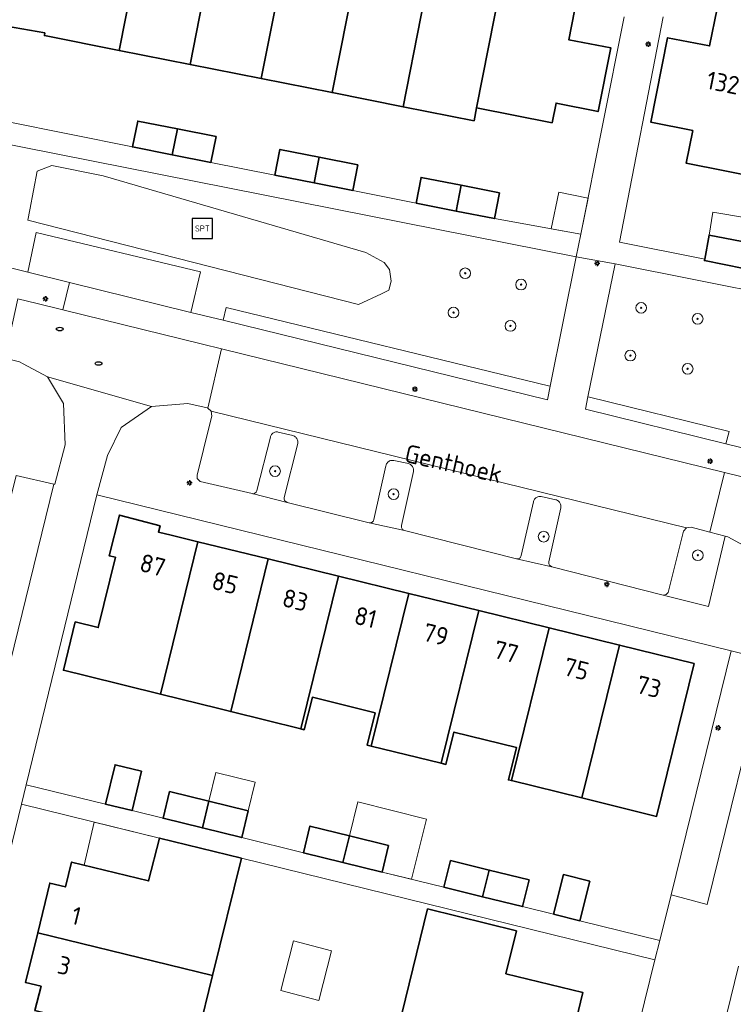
# Model space of a CAD drawing. Header units: metres. Extents: x 152610 to 160096, y 456114 to 462495.
# Tile 129 of 256: x 156663 to 156717, y 458926 to 459000. Entities that reach past the tile are written whole.
import ezdxf
from ezdxf.enums import TextEntityAlignment as Align

# ---------------------------------------------------------------- set-up
doc = ezdxf.new("R2010")
doc.units = ezdxf.units.M
doc.header["$LTSCALE"] = 0.5
doc.layers.get('0').update_dxf_attribs({"linetype": 'CONTINUOUS'})
for name, color, linetype, lineweight in [('B-PV-GR-BEPLANTING_CULTUUR_HEESTERS-GV', 251, 'CONTINUOUS', 18), ('B-PV-GR-BOOM-S', 251, 'CONTINUOUS', 25), ('B-PV-GR-HAAG-GV', 251, 'CONTINUOUS', 13), ('B-PV-IE-MEUBILAIR-S', 251, 'CONTINUOUS', 25), ('B-PV-IE-MEUBILAIR_WEGMEUBILAIR-S', 251, 'CONTINUOUS', 25), ('B-PV-OG-BEBOUWING-GV', 6, 'CONTINUOUS', 35), ('B-PV-OG-BEBOUWING-T18', 1, 'CONTINUOUS', 18), ('B-PV-OG-BEBOUWING_OVERBOUWING-GV', 251, 'CONTINUOUS', 18), ('B-PV-OG-BEBOUWING_SCHUUR-GV', 251, 'CONTINUOUS', 18), ('B-PV-OG-TERREIN_BEGROEID-GV', 251, 'CONTINUOUS', 18), ('B-PV-OG-TOPOGRAFIE-T18', 1, 'CONTINUOUS', 18), ('B-PV-VH-ONVERHARD_ZAND-GV', 251, 'CONTINUOUS', 18), ('B-PV-VH-OPENVERHARDING_BETONSTRAATSTEEN-GV', 251, 'CONTINUOUS', 18), ('B-PV-VH-OPENVERHARDING_STRAATBAKSTEEN-GV', 251, 'CONTINUOUS', 18), ('B-PV-VH-OPENVERHARDING_TEGEL-GV', 251, 'CONTINUOUS', 18)]:
    doc.layers.add(name, color=color, linetype=linetype, lineweight=lineweight)
doc.styles.add('NLCS-ISO', font='NLCS-ISO.ttf')
doc.styles.add('NLCS-ISO-M750-T18', font='NLCS-ISO.ttf', dxfattribs={"height": 1.35})

# ---------------------------------------------------------------- blocks, each defined once
blk = doc.blocks.new('SIE-MEUBILAIR_PAAL_LICHTMAST-SO')
for points in [[(-0.62, 0), (-1, 0)], [(-0.71, 0.71), (-0.44, 0.44)], [(0, 1), (0, 0.62)], [(0.44, 0.44), (0.71, 0.71)], [(1, 0), (0.62, 0)], [(-0.71, -0.71), (-0.44, -0.44)], [(0, -0.62), (0, -1)], [(0.44, -0.44), (0.71, -0.71)]]:
    blk.add_lwpolyline(points)
blk.add_circle((0, 0), 0.5)
blk = doc.blocks.new('SIE-MEUBILAIR_PUT_RIOOLPUT-SO')
blk.add_ellipse((0, 0), major_axis=(1.25, 0), ratio=0.54)
blk = doc.blocks.new('SIE-WEG_SPEELTOESTEL-SO')
at = {"flags": 128}
blk.add_lwpolyline([(-3.75, -3.75), (3.75, -3.75), (3.75, 3.75), (-3.75, 3.75)], close=True, dxfattribs=at)
at = {"style": 'NLCS-ISO'}
blk.add_text('SPT', height=2.25, dxfattribs=at).set_placement((0, 0), align=Align.MIDDLE_CENTER)
blk = doc.blocks.new('SGR-BOOM_GBKN-SO')
at = {"linetype": 'ByBlock', "lineweight": 18}
h = blk.add_hatch(color=0, dxfattribs=at)
h.dxf.hatch_style = 1
edge = h.paths.add_edge_path()
edge.add_arc((0, 0), 0.25, 0, 360)
at = {"color": 0, "linetype": 'ByBlock', "lineweight": 18}
for radius in [2, 0.25]:
    blk.add_circle((0, 0), radius, dxfattribs=at)
at = {"color": 0, "linetype": 'ByBlock', "lineweight": 18, "style": 'NLCS-ISO'}
blk.add_attdef('SOORT', (2.5, 0), '', height=1.5, dxfattribs=at)

msp = doc.modelspace()

# ---------------------------------------------------------------- linework, layer by layer
at = {"layer": 'B-PV-GR-BEPLANTING_CULTUUR_HEESTERS-GV', "flags": 128}
msp.add_lwpolyline([(156676.794, 458980.971), (156664.531, 458983.894), (156663.92, 458980.945), (156663.918, 458980.936), (156667.027, 458980.172), (156676.091, 458977.945)], close=True, dxfattribs=at)
at = {"layer": 'B-PV-GR-HAAG-GV', "flags": 128}
for points in [[(156702.883, 458972.427), (156678.711, 458978.298), (156678.504, 458977.352), (156702.7, 458971.408), (156702.905, 458972.422)], [(156705.74, 458971.626), (156705.727, 458971.629), (156705.54, 458970.71), (156716.032, 458968.134), (156716.266, 458969.048)], [(156682.548, 458969.018), (156682.486, 458969.021), (156682.423, 458969.016), (156682.363, 458969.003), (156682.304, 458968.982), (156682.248, 458968.954), (156682.197, 458968.919), (156682.15, 458968.878), (156682.109, 458968.831), (156682.074, 458968.779), (156682.047, 458968.723), (156682.026, 458968.665), (156682.019, 458968.635), (156681.016, 458964.645), (156681.009, 458964.62), (156680.99, 458964.574), (156680.964, 458964.532), (156680.932, 458964.494), (156680.894, 458964.462), (156680.851, 458964.437), (156680.805, 458964.419), (156680.756, 458964.408), (156680.706, 458964.406), (156680.657, 458964.411), (156683.274, 458963.761), (156683.253, 458963.768), (156683.208, 458963.789), (156683.166, 458963.817), (156683.13, 458963.851), (156683.099, 458963.89), (156683.075, 458963.934), (156683.059, 458963.981), (156683.05, 458964.031), (156683.049, 458964.08), (156683.056, 458964.13), (156684.059, 458968.145), (156684.067, 458968.209), (156684.068, 458968.274), (156684.061, 458968.338), (156684.045, 458968.401), (156684.022, 458968.462), (156683.992, 458968.519), (156683.955, 458968.572), (156683.912, 458968.62), (156683.863, 458968.663), (156683.809, 458968.699), (156683.751, 458968.728), (156683.697, 458968.748), (156682.609, 458969.007)], [(156691.166, 458966.893), (156691.104, 458966.894), (156691.043, 458966.888), (156690.982, 458966.873), (156690.924, 458966.851), (156690.869, 458966.821), (156690.819, 458966.785), (156690.773, 458966.743), (156690.734, 458966.695), (156690.7, 458966.642), (156690.674, 458966.586), (156690.655, 458966.527), (156690.649, 458966.496), (156689.755, 458962.48), (156689.749, 458962.455), (156689.731, 458962.409), (156689.707, 458962.366), (156689.675, 458962.327), (156689.638, 458962.294), (156689.596, 458962.268), (156689.55, 458962.248), (156689.502, 458962.236), (156689.453, 458962.232), (156689.403, 458962.236), (156692.036, 458961.658), (156691.972, 458961.683), (156691.93, 458961.71), (156691.892, 458961.743), (156691.86, 458961.782), (156691.834, 458961.825), (156691.816, 458961.872), (156691.806, 458961.921), (156691.803, 458961.971), (156691.808, 458962.021), (156692.701, 458966.062), (156692.708, 458966.126), (156692.707, 458966.191), (156692.697, 458966.255), (156692.68, 458966.318), (156692.656, 458966.378), (156692.624, 458966.434), (156692.585, 458966.486), (156692.541, 458966.533), (156692.491, 458966.574), (156692.436, 458966.609), (156692.377, 458966.637), (156692.323, 458966.655), (156691.228, 458966.885)], [(156702.175, 458964.196), (156702.113, 458964.197), (156702.051, 458964.191), (156701.99, 458964.176), (156701.932, 458964.154), (156701.878, 458964.124), (156701.827, 458964.088), (156701.781, 458964.045), (156701.742, 458963.997), (156701.708, 458963.944), (156701.682, 458963.888), (156701.663, 458963.829), (156701.657, 458963.8), (156700.751, 458959.787), (156700.744, 458959.76), (156700.727, 458959.714), (156700.702, 458959.671), (156700.67, 458959.633), (156700.633, 458959.6), (156700.591, 458959.574), (156700.545, 458959.555), (156700.497, 458959.543), (156700.447, 458959.54), (156700.398, 458959.544), (156703.03, 458958.958), (156703.01, 458958.964), (156702.964, 458958.984), (156702.922, 458959.011), (156702.885, 458959.044), (156702.853, 458959.083), (156702.828, 458959.126), (156702.81, 458959.173), (156702.8, 458959.222), (156702.797, 458959.272), (156702.803, 458959.322), (156703.708, 458963.36), (156703.715, 458963.424), (156703.714, 458963.489), (156703.705, 458963.553), (156703.688, 458963.616), (156703.663, 458963.676), (156703.632, 458963.733), (156703.593, 458963.785), (156703.549, 458963.832), (156703.499, 458963.873), (156703.444, 458963.908), (156703.386, 458963.936), (156703.332, 458963.954), (156702.237, 458964.187)], [(156714.828, 458961.538), (156713.431, 458961.915), (156713.077, 458961.87), (156712.858, 458961.609), (156711.713, 458957.038), (156711.564, 458956.87), (156711.344, 458956.829), (156714.717, 458955.989), (156715.981, 458961.227)]]:
    msp.add_lwpolyline(points, close=True, dxfattribs=at)
at = {"layer": 'B-PV-OG-BEBOUWING-GV', "flags": 128}
for points in [[(156665.192, 458998.803), (156665.152, 458998.602), (156670.739, 458997.495), (156671.235, 459000), (156673.021, 459009.018), (156667.42, 459010.121), (156666.623, 459006.072), (156663.004, 459006.705), (156661.729, 458999.408)], [(156678.319, 459007.975), (156673.021, 459009.018), (156671.235, 459000), (156670.739, 458997.495), (156676.036, 458996.446), (156676.74, 459000)], [(156683.617, 459006.932), (156678.319, 459007.975), (156676.74, 459000), (156676.036, 458996.446), (156681.333, 458995.397), (156682.244, 459000)], [(156685.686, 459007.297), (156684.781, 459007.472), (156684.183, 459006.821), (156683.617, 459006.932), (156682.244, 459000), (156681.333, 458995.397), (156686.63, 458994.348), (156687.749, 459000), (156688.915, 459005.885), (156686.012, 459006.457)], [(156690.984, 459006.226), (156690.08, 459006.418), (156689.445, 459005.781), (156688.915, 459005.885), (156687.749, 459000), (156686.63, 458994.348), (156691.926, 458993.299), (156693.253, 459000), (156694.208, 459004.822), (156691.311, 459005.4)], [(156699.505, 459003.766), (156694.208, 459004.822), (156693.253, 459000), (156691.926, 458993.299), (156697.224, 458992.249), (156697.417, 458993.223), (156698.759, 459000)], [(156705.159, 459002.639), (156699.505, 459003.766), (156698.759, 459000), (156697.417, 458993.223), (156703.057, 458992.097), (156703.35, 458993.568), (156706.482, 458992.939), (156707.434, 458997.696), (156704.297, 458998.299)], [(156717.743, 459000.929), (156716.851, 459001.104), (156716.216, 459000.48), (156715.367, 459000.635), (156714.805, 458997.831), (156711.673, 458998.446), (156710.425, 458992.137), (156713.554, 458991.518), (156713.071, 458989.075), (156718.708, 458987.961), (156720.994, 458999.529), (156718.04, 459000.117)], [(156675.083, 458991.634), (156672.123, 458992.22), (156671.72, 458990.297), (156674.701, 458989.707)], [(156677.971, 458991.062), (156675.083, 458991.634), (156674.701, 458989.707), (156677.568, 458989.139)], [(156685.675, 458989.527), (156682.733, 458990.109), (156682.352, 458988.192), (156685.295, 458987.609)], [(156688.561, 458988.955), (156685.675, 458989.527), (156685.295, 458987.609), (156688.181, 458987.038)], [(156696.269, 458987.431), (156693.275, 458988.024), (156692.915, 458986.1), (156695.889, 458985.511)], [(156699.125, 458986.865), (156696.269, 458987.431), (156695.889, 458985.511), (156698.764, 458984.941)], [(156717.753, 458983.126), (156714.775, 458983.715), (156714.449, 458981.926), (156714.427, 458981.804), (156717.376, 458981.221)], [(156676.608, 458960.821), (156674.619, 458961.309), (156673.667, 458961.542), (156673.782, 458962.014), (156670.751, 458962.808), (156669.985, 458959.776), (156670.456, 458959.657), (156669.17, 458954.407), (156667.456, 458954.83), (156666.568, 458951.227), (156668.287, 458950.804), (156673.815, 458949.442)], [(156681.855, 458959.535), (156676.608, 458960.821), (156673.815, 458949.442), (156678.166, 458948.37), (156679.067, 458948.146)], [(156687.097, 458958.25), (156681.855, 458959.535), (156679.067, 458948.146), (156684.285, 458946.851)], [(156692.35, 458956.962), (156687.097, 458958.25), (156684.285, 458946.851), (156684.551, 458946.785), (156685.153, 458949.211), (156689.834, 458948.043), (156689.246, 458945.639), (156689.555, 458945.563)], [(156697.592, 458955.676), (156692.35, 458956.962), (156689.555, 458945.563), (156694.777, 458944.277)], [(156702.836, 458954.39), (156697.592, 458955.676), (156694.777, 458944.277), (156695.13, 458944.19), (156695.725, 458946.607), (156700.386, 458945.459), (156699.79, 458943.042), (156700.014, 458942.987)], [(156708.084, 458953.104), (156702.836, 458954.39), (156700.014, 458942.987), (156705.278, 458941.69)], [(156713.662, 458951.736), (156708.084, 458953.104), (156705.278, 458941.69), (156710.85, 458940.317)], [(156672.406, 458943.7), (156670.429, 458944.175), (156669.719, 458941.219), (156671.696, 458940.744)], [(156677.428, 458941.45), (156674.496, 458942.169), (156674.008, 458940.178), (156676.941, 458939.459)], [(156680.369, 458940.729), (156677.428, 458941.45), (156676.941, 458939.459), (156679.881, 458938.738)], [(156687.915, 458938.871), (156684.978, 458939.593), (156684.489, 458937.602), (156687.427, 458936.88)], [(156690.851, 458938.149), (156687.915, 458938.871), (156687.427, 458936.88), (156690.362, 458936.158)], [(156679.864, 458937.185), (156673.744, 458938.697), (156672.934, 458935.502), (156667.179, 458936.903), (156666.719, 458935.049), (156665.554, 458935.333), (156664.653, 458931.633), (156677.711, 458928.449)], [(156698.36, 458936.306), (156695.474, 458937.018), (156694.982, 458935.028), (156697.868, 458934.316)], [(156701.343, 458935.57), (156698.36, 458936.306), (156697.868, 458934.316), (156700.851, 458933.579)], [(156705.871, 458935.474), (156703.896, 458935.967), (156703.159, 458933.018), (156705.135, 458932.524)], [(156700.389, 458931.775), (156693.756, 458933.405), (156691.557, 458924.455), (156705.103, 458921.105), (156706.017, 458924.815), (156704.852, 458925.102), (156705.356, 458927.156), (156699.601, 458928.571)], [(156677.711, 458928.449), (156664.653, 458931.633), (156663.747, 458927.913), (156664.898, 458927.633), (156664.43, 458925.812), (156670.198, 458924.369), (156669.411, 458921.164), (156675.548, 458919.674)]]:
    msp.add_lwpolyline(points, close=True, dxfattribs=at)
at = {"layer": 'B-PV-OG-BEBOUWING_OVERBOUWING-GV', "flags": 128}
for points in [[(156717.554, 458985.005), (156715.056, 458985.418), (156714.775, 458983.715), (156717.276, 458983.22)], [(156680.873, 458942.883), (156677.95, 458943.595), (156677.428, 458941.45), (156680.369, 458940.729)], [(156693.684, 458940.109), (156688.551, 458941.4), (156687.915, 458938.871), (156690.851, 458938.149), (156690.362, 458936.158), (156692.556, 458935.621)], [(156673.744, 458938.697), (156668.87, 458939.891), (156668.11, 458936.676), (156672.934, 458935.502)]]:
    msp.add_lwpolyline(points, close=True, dxfattribs=at)
at = {"layer": 'B-PV-OG-BEBOUWING_SCHUUR-GV', "flags": 128}
for points in [[(156705.741, 458986.47), (156703.555, 458986.922), (156702.989, 458984.176), (156705.202, 458983.775)], [(156686.596, 458930.283), (156683.743, 458931.015), (156682.792, 458927.312), (156685.645, 458926.58)]]:
    msp.add_lwpolyline(points, close=True, dxfattribs=at)
at = {"layer": 'B-PV-OG-TERREIN_BEGROEID-GV', "flags": 128}
for points in [[(156663.918, 458980.936), (156663.92, 458980.945), (156664.531, 458983.894), (156676.794, 458980.971), (156676.091, 458977.945), (156678.504, 458977.352), (156678.711, 458978.298), (156702.883, 458972.427), (156702.905, 458972.422), (156704.857, 458982.096), (156647.911, 458993.374), (156646.005, 458985.337), (156649.276, 458984.533), (156649.567, 458985.41), (156660.843, 458982.691), (156660.677, 458981.732)], [(156664.601, 458988.479), (156665.713, 458988.912), (156669.544, 458988.139), (156689.147, 458982.418), (156690.508, 458981.659), (156690.912, 458981.143), (156691.026, 458980.268), (156690.861, 458979.608), (156690.324, 458979.32), (156688.603, 458978.535), (156663.914, 458984.831), (156664.062, 458985.609)], [(156744.238, 458974.292), (156707.752, 458981.56), (156705.727, 458971.629), (156705.74, 458971.626), (156716.266, 458969.048), (156716.032, 458968.134), (156718.885, 458967.434), (156719.51, 458970.377), (156730.032, 458967.939), (156729.309, 458964.875), (156732.077, 458964.195), (156732.079, 458964.209), (156732.237, 458965.115), (156739.775, 458963.278), (156741.26, 458970.669), (156743.431, 458970.237)]]:
    msp.add_lwpolyline(points, close=True, dxfattribs=at)
at = {"layer": 'B-PV-VH-ONVERHARD_ZAND-GV', "flags": 128}
for points in [[(156664.601, 458988.479), (156664.062, 458985.609), (156663.914, 458984.831), (156688.603, 458978.535), (156690.324, 458979.32), (156690.861, 458979.608), (156691.026, 458980.268), (156690.912, 458981.143), (156690.508, 458981.659), (156689.147, 458982.418), (156669.544, 458988.139), (156665.713, 458988.912)], [(156702.883, 458972.427), (156678.711, 458978.298), (156678.504, 458977.352), (156702.7, 458971.408), (156702.905, 458972.422)], [(156705.74, 458971.626), (156705.727, 458971.629), (156705.54, 458970.71), (156716.032, 458968.134), (156716.266, 458969.048)], [(156682.548, 458969.018), (156682.486, 458969.021), (156682.423, 458969.016), (156682.363, 458969.003), (156682.304, 458968.982), (156682.248, 458968.954), (156682.197, 458968.919), (156682.15, 458968.878), (156682.109, 458968.831), (156682.074, 458968.779), (156682.047, 458968.723), (156682.026, 458968.665), (156682.019, 458968.635), (156681.016, 458964.645), (156681.009, 458964.62), (156680.99, 458964.574), (156680.964, 458964.532), (156680.932, 458964.494), (156680.894, 458964.462), (156680.851, 458964.437), (156680.805, 458964.419), (156680.756, 458964.408), (156680.706, 458964.406), (156680.657, 458964.411), (156683.274, 458963.761), (156683.253, 458963.768), (156683.208, 458963.789), (156683.166, 458963.817), (156683.13, 458963.851), (156683.099, 458963.89), (156683.075, 458963.934), (156683.059, 458963.981), (156683.05, 458964.031), (156683.049, 458964.08), (156683.056, 458964.13), (156684.059, 458968.145), (156684.067, 458968.209), (156684.068, 458968.274), (156684.061, 458968.338), (156684.045, 458968.401), (156684.022, 458968.462), (156683.992, 458968.519), (156683.955, 458968.572), (156683.912, 458968.62), (156683.863, 458968.663), (156683.809, 458968.699), (156683.751, 458968.728), (156683.697, 458968.748), (156682.609, 458969.007)], [(156691.166, 458966.893), (156691.104, 458966.894), (156691.043, 458966.888), (156690.982, 458966.873), (156690.924, 458966.851), (156690.869, 458966.821), (156690.819, 458966.785), (156690.773, 458966.743), (156690.734, 458966.695), (156690.7, 458966.642), (156690.674, 458966.586), (156690.655, 458966.527), (156690.649, 458966.496), (156689.755, 458962.48), (156689.749, 458962.455), (156689.731, 458962.409), (156689.707, 458962.366), (156689.675, 458962.327), (156689.638, 458962.294), (156689.596, 458962.268), (156689.55, 458962.248), (156689.502, 458962.236), (156689.453, 458962.232), (156689.403, 458962.236), (156692.036, 458961.658), (156691.972, 458961.683), (156691.93, 458961.71), (156691.892, 458961.743), (156691.86, 458961.782), (156691.834, 458961.825), (156691.816, 458961.872), (156691.806, 458961.921), (156691.803, 458961.971), (156691.808, 458962.021), (156692.701, 458966.062), (156692.708, 458966.126), (156692.707, 458966.191), (156692.697, 458966.255), (156692.68, 458966.318), (156692.656, 458966.378), (156692.624, 458966.434), (156692.585, 458966.486), (156692.541, 458966.533), (156692.491, 458966.574), (156692.436, 458966.609), (156692.377, 458966.637), (156692.323, 458966.655), (156691.228, 458966.885)], [(156702.175, 458964.196), (156702.113, 458964.197), (156702.051, 458964.191), (156701.99, 458964.176), (156701.932, 458964.154), (156701.878, 458964.124), (156701.827, 458964.088), (156701.781, 458964.045), (156701.742, 458963.997), (156701.708, 458963.944), (156701.682, 458963.888), (156701.663, 458963.829), (156701.657, 458963.8), (156700.751, 458959.787), (156700.744, 458959.76), (156700.727, 458959.714), (156700.702, 458959.671), (156700.67, 458959.633), (156700.633, 458959.6), (156700.591, 458959.574), (156700.545, 458959.555), (156700.497, 458959.543), (156700.447, 458959.54), (156700.398, 458959.544), (156703.03, 458958.958), (156703.01, 458958.964), (156702.964, 458958.984), (156702.922, 458959.011), (156702.885, 458959.044), (156702.853, 458959.083), (156702.828, 458959.126), (156702.81, 458959.173), (156702.8, 458959.222), (156702.797, 458959.272), (156702.803, 458959.322), (156703.708, 458963.36), (156703.715, 458963.424), (156703.714, 458963.489), (156703.705, 458963.553), (156703.688, 458963.616), (156703.663, 458963.676), (156703.632, 458963.733), (156703.593, 458963.785), (156703.549, 458963.832), (156703.499, 458963.873), (156703.444, 458963.908), (156703.386, 458963.936), (156703.332, 458963.954), (156702.237, 458964.187)], [(156714.828, 458961.538), (156713.431, 458961.915), (156713.077, 458961.87), (156712.858, 458961.609), (156711.713, 458957.038), (156711.564, 458956.87), (156711.344, 458956.829), (156714.717, 458955.989), (156715.981, 458961.227)]]:
    msp.add_lwpolyline(points, close=True, dxfattribs=at)
at = {"layer": 'B-PV-VH-OPENVERHARDING_BETONSTRAATSTEEN-GV', "flags": 128}
for points in [[(156713.077, 458961.87), (156677.592, 458970.561), (156677.65, 458970.202), (156677.492, 458969.628), (156676.557, 458965.78), (156676.564, 458965.529), (156676.775, 458965.31), (156680.657, 458964.411), (156680.706, 458964.406), (156680.756, 458964.408), (156680.805, 458964.419), (156680.851, 458964.437), (156680.894, 458964.462), (156680.932, 458964.494), (156680.964, 458964.532), (156680.99, 458964.574), (156681.009, 458964.62), (156681.016, 458964.645), (156682.019, 458968.635), (156682.026, 458968.665), (156682.047, 458968.723), (156682.074, 458968.779), (156682.109, 458968.831), (156682.15, 458968.878), (156682.197, 458968.919), (156682.248, 458968.954), (156682.304, 458968.982), (156682.363, 458969.003), (156682.423, 458969.016), (156682.486, 458969.021), (156682.548, 458969.018), (156682.609, 458969.007), (156683.697, 458968.748), (156683.751, 458968.728), (156683.809, 458968.699), (156683.863, 458968.663), (156683.912, 458968.62), (156683.955, 458968.572), (156683.992, 458968.519), (156684.022, 458968.462), (156684.045, 458968.401), (156684.061, 458968.338), (156684.068, 458968.274), (156684.067, 458968.209), (156684.059, 458968.145), (156683.056, 458964.13), (156683.049, 458964.08), (156683.05, 458964.031), (156683.059, 458963.981), (156683.075, 458963.934), (156683.099, 458963.89), (156683.13, 458963.851), (156683.166, 458963.817), (156683.208, 458963.789), (156683.253, 458963.768), (156683.274, 458963.761), (156689.403, 458962.236), (156689.453, 458962.232), (156689.502, 458962.236), (156689.55, 458962.248), (156689.596, 458962.268), (156689.638, 458962.294), (156689.675, 458962.327), (156689.707, 458962.366), (156689.731, 458962.409), (156689.749, 458962.455), (156689.755, 458962.48), (156690.649, 458966.496), (156690.655, 458966.527), (156690.674, 458966.586), (156690.7, 458966.642), (156690.734, 458966.695), (156690.773, 458966.743), (156690.819, 458966.785), (156690.869, 458966.821), (156690.924, 458966.851), (156690.982, 458966.873), (156691.043, 458966.888), (156691.104, 458966.894), (156691.166, 458966.893), (156691.228, 458966.885), (156692.323, 458966.655), (156692.377, 458966.637), (156692.436, 458966.609), (156692.491, 458966.574), (156692.541, 458966.533), (156692.585, 458966.486), (156692.624, 458966.434), (156692.656, 458966.378), (156692.68, 458966.318), (156692.697, 458966.255), (156692.707, 458966.191), (156692.708, 458966.126), (156692.701, 458966.062), (156691.808, 458962.021), (156691.803, 458961.971), (156691.806, 458961.921), (156691.816, 458961.872), (156691.834, 458961.825), (156691.86, 458961.782), (156691.892, 458961.743), (156691.93, 458961.71), (156691.972, 458961.683), (156692.036, 458961.658), (156700.398, 458959.544), (156700.447, 458959.54), (156700.497, 458959.543), (156700.545, 458959.555), (156700.591, 458959.574), (156700.633, 458959.6), (156700.67, 458959.633), (156700.702, 458959.671), (156700.727, 458959.714), (156700.744, 458959.76), (156700.751, 458959.787), (156701.657, 458963.8), (156701.663, 458963.829), (156701.682, 458963.888), (156701.708, 458963.944), (156701.742, 458963.997), (156701.781, 458964.045), (156701.827, 458964.088), (156701.878, 458964.124), (156701.932, 458964.154), (156701.99, 458964.176), (156702.051, 458964.191), (156702.113, 458964.197), (156702.175, 458964.196), (156702.237, 458964.187), (156703.332, 458963.954), (156703.386, 458963.936), (156703.444, 458963.908), (156703.499, 458963.873), (156703.549, 458963.832), (156703.593, 458963.785), (156703.632, 458963.733), (156703.663, 458963.676), (156703.688, 458963.616), (156703.705, 458963.553), (156703.714, 458963.489), (156703.715, 458963.424), (156703.708, 458963.36), (156702.803, 458959.322), (156702.797, 458959.272), (156702.8, 458959.222), (156702.81, 458959.173), (156702.828, 458959.126), (156702.853, 458959.083), (156702.885, 458959.044), (156702.922, 458959.011), (156702.964, 458958.984), (156703.01, 458958.964), (156703.03, 458958.958), (156711.344, 458956.829), (156711.564, 458956.87), (156711.713, 458957.038), (156712.858, 458961.609)], [(156665.861, 458965.124), (156663.054, 458965.776), (156658.541, 458947.629), (156661.365, 458946.929)], [(156719.127, 458952), (156716.427, 458952.667), (156711.935, 458934.47), (156714.636, 458933.737)]]:
    msp.add_lwpolyline(points, close=True, dxfattribs=at)
at = {"layer": 'B-PV-VH-OPENVERHARDING_STRAATBAKSTEEN-GV', "flags": 128}
for points in [[(156678.369, 458975.213), (156676.944, 458975.563), (156666.523, 458978.122), (156664.6, 458978.594), (156663.177, 458978.943), (156662.203, 458974.532), (156663.282, 458974.254), (156663.562, 458974.103), (156665.377, 458973.123), (156673.144, 458970.92), (156675.859, 458971.138), (156675.962, 458971.116), (156676.303, 458971.042), (156677.309, 458970.811), (156677.344, 458970.78)], [(156715.931, 458965.991), (156678.369, 458975.213), (156677.344, 458970.78), (156677.592, 458970.561), (156713.077, 458961.87), (156713.431, 458961.915), (156714.828, 458961.538)], [(156731.71, 458962.117), (156730.411, 458962.436), (156717.23, 458965.672), (156715.931, 458965.991), (156714.828, 458961.538), (156715.981, 458961.227), (156716.085, 458961.199), (156716.165, 458961.178), (156718.198, 458960.096), (156726.342, 458957.886), (156728.653, 458958.14), (156729.348, 458958.021), (156729.41, 458958.01), (156730.401, 458957.788), (156730.456, 458957.773), (156730.515, 458957.75), (156730.571, 458957.719), (156730.623, 458957.681), (156730.639, 458957.668)]]:
    msp.add_lwpolyline(points, close=True, dxfattribs=at)
for points in [[(156655.874, 458910.226), (156663.435, 458941.223), (156663.79, 458942.681), (156669.067, 458964.315), (156669.85, 458967.249), (156670.878, 458969.357), (156673.144, 458970.92), (156665.377, 458973.123), (156666.578, 458971.148), (156666.694, 458968.065), (156665.923, 458965.11), (156665.861, 458965.124), (156661.365, 458946.929), (156658.541, 458947.629), (156657.697, 458944.233), (156657.298, 458942.631), (156652.746, 458924.428)], [(156719.127, 458952), (156714.636, 458933.737), (156711.935, 458934.47), (156711.092, 458931.054), (156710.733, 458929.598), (156703.447, 458900.079)], [(156709.476, 458898.517), (156716.98, 458929.136)]]:
    msp.add_lwpolyline(points, dxfattribs=at)
at = {"layer": 'B-PV-VH-OPENVERHARDING_TEGEL-GV', "flags": 128}
for points in [[(156708.444, 459000), (156705.202, 458983.775), (156704.857, 458982.096), (156707.752, 458981.56), (156744.238, 458974.292)], [(156717.376, 458981.221), (156714.427, 458981.804), (156714.449, 458981.926), (156708.073, 458983.188), (156711.345, 459000)], [(156647.911, 458993.374), (156704.857, 458982.096), (156705.202, 458983.775), (156698.764, 458984.941), (156695.889, 458985.511), (156692.915, 458986.1), (156688.181, 458987.038), (156685.295, 458987.609), (156682.352, 458988.192), (156677.568, 458989.139), (156674.701, 458989.707), (156671.72, 458990.297), (156662.311, 458992.187)], [(156663.177, 458978.943), (156664.6, 458978.594), (156666.523, 458978.122), (156667.027, 458980.172), (156663.918, 458980.936), (156660.677, 458981.732)], [(156663.054, 458965.776), (156665.861, 458965.124), (156665.923, 458965.11), (156666.694, 458968.065), (156666.578, 458971.148), (156665.377, 458973.123), (156663.562, 458974.103), (156663.282, 458974.254)], [(156718.198, 458960.096), (156716.165, 458961.178), (156716.085, 458961.199), (156715.981, 458961.227), (156714.717, 458955.989), (156711.344, 458956.829), (156703.03, 458958.958), (156700.398, 458959.544), (156692.036, 458961.658), (156689.403, 458962.236), (156683.274, 458963.761), (156680.657, 458964.411), (156676.775, 458965.31), (156676.564, 458965.529), (156676.557, 458965.78), (156677.492, 458969.628), (156677.65, 458970.202), (156677.592, 458970.561), (156677.344, 458970.78), (156677.309, 458970.811), (156676.303, 458971.042), (156675.962, 458971.116), (156675.859, 458971.138), (156673.144, 458970.92), (156670.878, 458969.357), (156669.85, 458967.249), (156669.067, 458964.315), (156716.427, 458952.667), (156719.127, 458952)]]:
    msp.add_lwpolyline(points, dxfattribs=at)
for points in [[(156732.077, 458964.195), (156729.309, 458964.875), (156718.885, 458967.434), (156716.032, 458968.134), (156705.54, 458970.71), (156705.727, 458971.629), (156707.752, 458981.56), (156704.857, 458982.096), (156702.905, 458972.422), (156702.7, 458971.408), (156678.504, 458977.352), (156676.091, 458977.945), (156667.027, 458980.172), (156666.523, 458978.122), (156676.944, 458975.563), (156678.369, 458975.213), (156715.931, 458965.991), (156717.23, 458965.672), (156730.411, 458962.436), (156731.71, 458962.117)], [(156669.719, 458941.219), (156663.79, 458942.681), (156663.435, 458941.223), (156673.744, 458938.697), (156679.864, 458937.185), (156710.733, 458929.598), (156711.092, 458931.054), (156705.135, 458932.524), (156703.159, 458933.018), (156700.851, 458933.579), (156697.868, 458934.316), (156694.982, 458935.028), (156690.362, 458936.158), (156687.427, 458936.88), (156684.489, 458937.602), (156679.881, 458938.738), (156676.941, 458939.459), (156674.008, 458940.178), (156671.696, 458940.744)]]:
    msp.add_lwpolyline(points, close=True, dxfattribs=at)

# ---------------------------------------------------------------- block references
at = {"layer": 'B-PV-GR-BOOM-S', "xscale": 0.2, "yscale": 0.2, "zscale": 0.2}
for p in [(156696.565, 458980.861), (156700.734, 458980.018), (156709.702, 458978.283), (156695.694, 458977.927), (156713.918, 458977.461), (156699.941, 458976.931), (156708.894, 458974.717), (156713.171, 458973.731), (156682.367, 458966.087), (156691.219, 458964.37), (156702.424, 458961.199), (156713.933, 458959.807)]:
    msp.add_blockref('SGR-BOOM_GBKN-SO', p, dxfattribs=at)
at = {"layer": 'B-PV-IE-MEUBILAIR-S', "xscale": 0.2, "yscale": 0.2, "zscale": 0.2}
for name, p in [('SIE-MEUBILAIR_PAAL_LICHTMAST-SO', (156710.235, 458997.968)), ('SIE-MEUBILAIR_PAAL_LICHTMAST-SO', (156706.41, 458981.604)), ('SIE-MEUBILAIR_PAAL_LICHTMAST-SO', (156665.226, 458978.952)), ('SIE-MEUBILAIR_PUT_RIOOLPUT-SO', (156666.294, 458976.7)), ('SIE-MEUBILAIR_PUT_RIOOLPUT-SO', (156669.199, 458974.128)), ('SIE-MEUBILAIR_PAAL_LICHTMAST-SO', (156692.806, 458972.215)), ('SIE-MEUBILAIR_PAAL_LICHTMAST-SO', (156714.842, 458966.84)), ('SIE-MEUBILAIR_PAAL_LICHTMAST-SO', (156675.977, 458965.208)), ('SIE-MEUBILAIR_PAAL_LICHTMAST-SO', (156707.133, 458957.64)), ('SIE-MEUBILAIR_PAAL_LICHTMAST-SO', (156715.444, 458946.931))]:
    msp.add_blockref(name, p, dxfattribs=at)
at = {"layer": 'B-PV-IE-MEUBILAIR_WEGMEUBILAIR-S', "xscale": 0.2, "yscale": 0.2, "zscale": 0.2}
msp.add_blockref('SIE-WEG_SPEELTOESTEL-SO', (156676.941, 458984.205), dxfattribs=at)

# ---------------------------------------------------------------- texts
at = {"layer": 'B-PV-OG-BEBOUWING-T18', "style": 'NLCS-ISO-M750-T18'}
for s, rotation, p in [('132', 348.8, (156715.813, 458995.081)), ('87', 345.3, (156673.235, 458959.074)), ('85', 346.2, (156678.636, 458957.75)), ('83', 346.2, (156683.881, 458956.464)), ('81', 346.2, (156689.128, 458955.178)), ('79', 346.2, (156694.375, 458953.891)), ('77', 346.2, (156699.619, 458952.605)), ('75', 346.2, (156704.865, 458951.319)), ('73', 346.2, (156710.278, 458949.992)), ('1', 346.3, (156667.533, 458932.892)), ('3', 346.3, (156666.629, 458929.181))]:
    msp.add_text(s, height=1.35, rotation=rotation, dxfattribs=at).set_placement(p, align=Align.MIDDLE)
at = {"layer": 'B-PV-OG-TOPOGRAFIE-T18', "style": 'NLCS-ISO-M750-T18'}
msp.add_text('Genthoek', height=1.35, rotation=347.3, dxfattribs=at).set_placement((156695.691, 458966.647), align=Align.MIDDLE)

doc.saveas('drawing.dxf')
